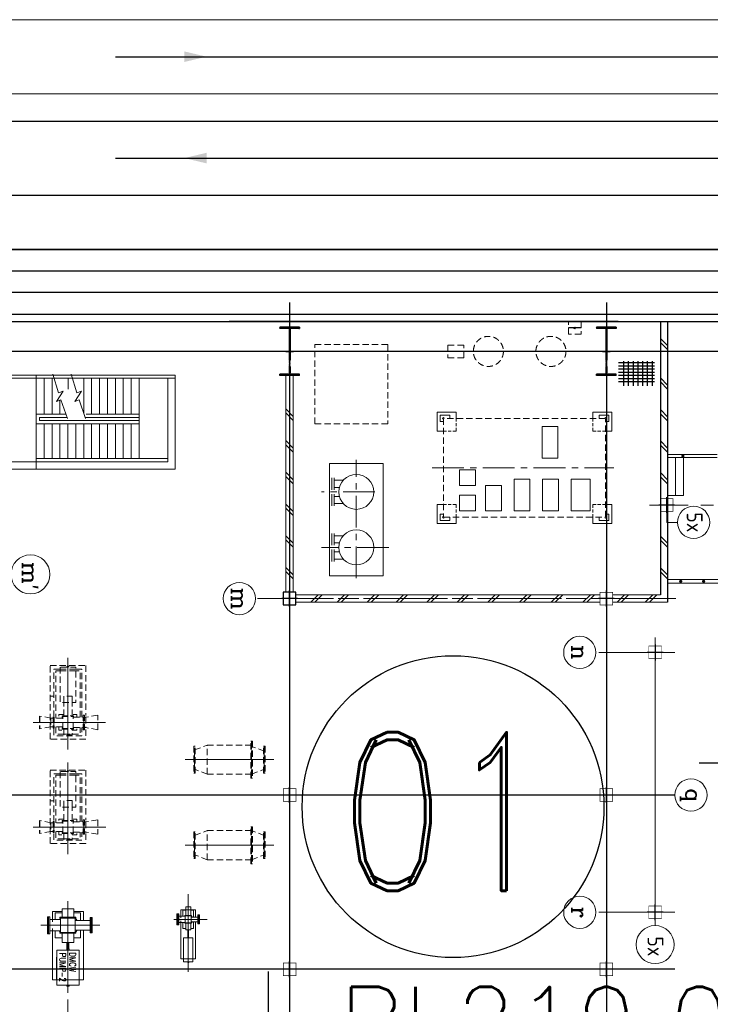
# Model space of a CAD drawing. Extents: x -7650383 to 4934791, y -114316 to 1826789.
# Tile 124 of 256: x 2096563 to 2118366, y 3031 to 34103. Entities that reach past the tile are written whole.
import ezdxf
from ezdxf.enums import TextEntityAlignment as Align

# ---------------------------------------------------------------- set-up
doc = ezdxf.new("R2010")
doc.units = 0
doc.header["$LTSCALE"] = 800
doc.header["$MEASUREMENT"] = 0
for name, pattern in [('CENTER', [2, 1.25, -0.25, 0.25, -0.25]), ('CENTER2', [1.125, 0.75, -0.125, 0.125, -0.125]), ('GTDASH', [12, 8, -4]), ('GTDOT', [6, 1.6, -4.4]), ('HIDDEN', [0.375, 0.25, -0.125]), ('HIDDEN2', [0.1875, 0.125, -0.0625])]:
    doc.linetypes.add(name, pattern=pattern)
doc.layers.get('0').update_dxf_attribs({"linetype": 'CONTINUOUS'})
for name, color, linetype in [('0-7-COL', 2, 'CENTER'), ('Aux_col', 7, 'CONTINUOUS'), ('BHEL', 4, 'CONTINUOUS'), ('COL', 1, 'CENTER'), ('DIM', 4, 'CONTINUOUS'), ('FORMAT', 7, 'CONTINUOUS'), ('GRID', 8, 'CENTER'), ('GT_1', 7, 'CONTINUOUS'), ('GT_5', 4, 'CONTINUOUS'), ('GT_8', 7, 'CONTINUOUS'), ('HATCH', 9, 'CONTINUOUS'), ('KEY PLAN', 251, 'CONTINUOUS'), ('LOGO', 7, 'CONTINUOUS'), ('MECH_EQ', 8, 'HIDDEN'), ('PIPINSU', 6, 'CONTINUOUS'), ('STR', 2, 'CONTINUOUS'), ('TEXT', 3, 'CONTINUOUS'), ('WALL', 6, 'CONTINUOUS')]:
    doc.layers.add(name, color=color, linetype=linetype)
doc.layers.add('EQP0', color=8, linetype='HIDDEN', lineweight=9)
doc.layers.add('EQPT', color=8, linetype='HIDDEN', lineweight=9)
doc.styles.add('ROMANC', font='romanc')
doc.styles.add('ROMAND', font='romand')
doc.styles.add('ROMANS', font='ISO9.shx', dxfattribs={"width": 0.8})
doc.styles.add('RS', font='romans.shx')
doc.styles.add('S3', font='ROMANS1.SHX', dxfattribs={"width": 0.8})

# ---------------------------------------------------------------- blocks, each defined once
blk = doc.blocks.new('A$C3C7577A7')
at = {"layer": 'Aux_col'}
for p, q in [((52000, 19750), (52000, 19250)), ((62000, 19750), (62000, 19250)), ((51750, 19500), (52250, 19500)), ((61750, 19500), (62250, 19500)), ((50460, 17950), (50460, 17450)), ((50210, 17700), (50710, 17700)), ((51750, 14000), (52250, 14000)), ((52000, 14250), (52000, 13750)), ((61750, 14000), (62250, 14000)), ((62000, 14250), (62000, 13750)), ((50460, 9250), (50460, 9750)), ((50210, 9500), (50710, 9500)), ((51750, 7800), (52250, 7800)), ((52000, 8050), (52000, 7550)), ((61750, 7800), (62250, 7800)), ((62200, 8000), (61800, 8000)), ((61800, 8000), (61800, 7600)), ((62000, 8050), (62000, 7550)), ((62200, 7600), (62200, 8000)), ((61800, 7600), (62200, 7600)), ((50095, 5100), (50095, 4600)), ((49845, 4850), (50345, 4850))]:
    blk.add_line(p, q, dxfattribs=at)
at = {"layer": 'Aux_col', "const_width": 20, "flags": 128}
for points in [[(51800, 19300), (52200, 19300), (52200, 19700), (51800, 19700)], [(61800, 19300), (62200, 19300), (62200, 19700), (61800, 19700)], [(50260, 17500), (50660, 17500), (50660, 17900), (50260, 17900)], [(51800, 13800), (52200, 13800), (52200, 14200), (51800, 14200)], [(61800, 13800), (62200, 13800), (62200, 14200), (61800, 14200)], [(50260, 9700), (50660, 9700), (50660, 9300), (50260, 9300)], [(51800, 7600), (52200, 7600), (52200, 8000), (51800, 8000)], [(49895, 4650), (50295, 4650), (50295, 5050), (49895, 5050)]]:
    blk.add_lwpolyline(points, close=True, dxfattribs=at)
blk = doc.blocks.new('HA')
for p, q in [((-3.05, -2.5), (-0.55, 0)), ((-1.63, -2.5), (0.87, 0))]:
    blk.add_line(p, q)
blk = doc.blocks.new('A$C3F7F1FA0')
at = {"linetype": 'Continuous'}
for p, q in [((0, 657), (1139, 657)), ((72, 776), (72, 0)), ((222, 776), (222, 0)), ((372, 776), (372, 0)), ((522, 776), (522, 0)), ((672, 776), (672, 0)), ((822, 776), (822, 0)), ((972, 776), (972, 0)), ((0, 557), (1139, 557)), ((0, 457), (1139, 457)), ((0, 357), (1139, 357)), ((0, 257), (1139, 257)), ((0, 157), (1139, 157)), ((0, 57), (1139, 57))]:
    blk.add_line(p, q, dxfattribs=at)
blk = doc.blocks.new('A$C41E52089')
at = {"layer": 'COL'}
h = blk.add_hatch(dxfattribs=at)
h.set_pattern_fill('ANSI31', color=256, scale=100, style=0)
h.paths.add_polyline_path([(310, -720), (0, -720), (0, -760), (310, -760)])
h.paths.add_polyline_path([(0, -720), (-310, -720), (-310, -760), (0, -760)])
h.paths.add_polyline_path([(0, 0), (-13, 0), (-13, -720), (0, -720)])
h.paths.add_polyline_path([(0, 720), (-13, 720), (-13, 0), (0, 0)])
h.paths.add_polyline_path([(12, 0), (0, 0), (0, -720), (12, -720)])
h.paths.add_polyline_path([(12, 720), (0, 720), (0, 0), (12, 0)])
h.paths.add_polyline_path([(310, 760), (0, 760), (0, 720), (12, 720), (310, 720)])
h.paths.add_polyline_path([(0, 760), (-310, 760), (-310, 720), (0, 720)])
for p, q in [((-310, 760), (310, 760)), ((-310, 760), (-310, 720)), ((-310, 720), (310, 720)), ((-13, -720), (-13, 720)), ((12, -720), (12, 720)), ((310, 760), (310, 720)), ((-310, -720), (310, -720)), ((-310, -760), (-310, -720)), ((-310, -760), (310, -760)), ((310, -760), (310, -720))]:
    blk.add_line(p, q, dxfattribs=at)
at = {"layer": 'COL', "color": 2}
for p, q in [((0, -800), (0, 800)), ((123, 0), (-123, 0))]:
    blk.add_line(p, q, dxfattribs=at)
blk = doc.blocks.new('A$C7AD0325D')
at = {"layer": 'EQPT'}
for p, q in [((12740, 3210), (12340, 3055)), ((12740, 3210), (14140, 3210)), ((14140, 3210), (14540, 3055)), ((14140, 3210), (14140, 2290)), ((12340, 2486), (12340, 3014)), ((14540, 2486), (14540, 3014)), ((14540, 2486), (14540, 3014)), ((12340, 2445), (12740, 2290)), ((12740, 2290), (14140, 2290)), ((14540, 2445), (14140, 2290)), ((17597, 1948), (17597, 2405)), ((17599, 1948), (17599, 2405)), ((17599, 2405), (17980, 2339)), ((17980, 2015), (17980, 2339)), ((17980, 2339), (18020, 2339)), ((19076, 2313), (19011, 2313)), ((19076, 2313), (19432, 2380)), ((19076, 2040), (19076, 2313)), ((19432, 1974), (19432, 2380)), ((19434, 1974), (19434, 2380)), ((17599, 1948), (17980, 2015)), ((17980, 2015), (18020, 2015)), ((19076, 2040), (19011, 2040)), ((19076, 2040), (19432, 1974)), ((12740, 510), (12340, 355)), ((12340, -214), (12340, 314)), ((12740, 510), (14140, 510)), ((14140, 510), (14540, 355)), ((14140, 510), (14140, -410)), ((14540, -214), (14540, 314)), ((14540, -214), (14540, 314)), ((12340, -213), (12740, -368)), ((14540, -255), (14140, -410)), ((12740, -410), (14140, -410)), ((17597, -895), (17597, -1352)), ((17599, -895), (17980, -961)), ((17599, -895), (17599, -1352)), ((19076, -987), (19432, -920)), ((19432, -1326), (19432, -920)), ((19434, -1326), (19434, -920)), ((17980, -1285), (17980, -961)), ((17980, -961), (18020, -961)), ((19076, -987), (19011, -987)), ((19076, -1260), (19076, -987)), ((17599, -1352), (17980, -1285)), ((17980, -1285), (18020, -1285)), ((19076, -1260), (19011, -1260)), ((19076, -1260), (19432, -1326))]:
    blk.add_line(p, q, dxfattribs=at)
for points in [[(12340, 3175), (12340, 2325), (12318, 2325), (12318, 3175)], [(12362, 3175), (12362, 2325), (12340, 2325), (12340, 3175)], [(12740, 3334), (12740, 2166), (12710, 2166), (12710, 3334)], [(12770, 3334), (12770, 2166), (12740, 2166), (12740, 3334)], [(14518, 3175), (14518, 2325), (14540, 2325), (14540, 3175)], [(14540, 3175), (14540, 2325), (14562, 2325), (14562, 3175)], [(12740, 634), (12740, -534), (12710, -534), (12710, 634)], [(12770, 634), (12770, -534), (12740, -534), (12740, 634)], [(12340, 475), (12340, -375), (12318, -375), (12318, 475)], [(12362, 475), (12362, -375), (12340, -375), (12340, 475)], [(14540, 475), (14540, -375), (14562, -375), (14562, 475)]]:
    blk.add_lwpolyline(points, close=True, dxfattribs=at)
for points in [[(17978, 2384), (17978, 2702), (19103, 2702), (19103, 382), (17978, 382), (17978, 1959)], [(14540, 475), (14518, 475), (14518, -375), (14540, -375)], [(17978, -900), (17978, -598), (19103, -598), (19103, -2918), (17978, -2918), (17978, -1346)]]:
    blk.add_lwpolyline(points, dxfattribs=at)
at = {"layer": 'EQPT', "flags": 128}
for points in [[(18981, 2383), (18981, 2595), (18101, 2595), (18101, 2339)], [(18411, 2545), (18156, 2545), (18156, 2339)], [(18671, 2384), (18671, 2572), (18411, 2572), (18411, 2384)], [(18671, 2545), (18411, 2545)], [(18926, 2313), (18926, 2545), (18671, 2545)], [(18040, 2405), (18020, 2405), (18020, 1948), (18040, 1948), (18040, 2405)], [(18040, 2405), (18060, 2405), (18060, 1948), (18040, 1948), (18040, 2405)], [(18040, 2177), (18040, 2339)], [(18040, 2177), (18040, 2339)], [(18040, 2015), (18040, 2177)], [(18379, 2339), (18060, 2339)], [(18411, 2425), (18257, 2425), (18257, 2339)], [(18356, 2339), (18366, 2352), (18379, 2362)], [(18720, 2364), (18720, 2384), (18363, 2384), (18363, 2364), (18720, 2364)], [(18379, 2364), (18379, 1990)], [(18407, 2384), (18411, 2387)], [(18825, 2313), (18825, 2425), (18671, 2425)], [(18671, 2387), (18676, 2384)], [(18704, 2364), (18704, 1990)], [(18704, 2362), (18729, 2313)], [(18704, 2313), (18970, 2313)], [(18990, 1999), (18970, 1999), (18970, 2355), (18990, 2355), (18990, 1999)], [(18990, 2177), (18990, 2355)], [(18990, 1999), (19011, 1999), (19011, 2355), (18990, 2355), (18990, 1999)], [(18990, 2177), (19107, 2177)], [(18990, 1999), (18990, 2177)], [(18379, 2015), (18060, 2015)], [(18101, 2015), (18101, 495), (18293, 495)], [(18156, 2015), (18156, 545), (18291, 545)], [(18257, 2015), (18257, 1929), (18411, 1929)], [(18379, 1992), (18366, 2002), (18356, 2015)], [(18720, 1970), (18720, 1990), (18363, 1990), (18363, 1970), (18720, 1970)], [(18411, 1967), (18407, 1970)], [(18411, 1970), (18411, 1548)], [(18671, 1929), (18825, 1929), (18825, 2040)], [(18671, 1970), (18671, 1548)], [(18676, 1970), (18671, 1967)], [(18704, 2040), (18970, 2040)], [(18704, 1992), (18729, 2040)], [(18789, 495), (18981, 495), (18981, 1967)], [(18791, 545), (18926, 545), (18926, 2040)], [(18789, 430), (18789, 1548), (18293, 1548), (18293, 430), (18789, 430)], [(18417, 1345), (18411, 1345), (18411, 1548)], [(18671, 1548), (18671, 1345), (18418, 1345)], [(19104, 1350), (18981, 1350)], [(18291, 545), (18791, 545)], [(18293, 495), (18789, 495)], [(18566, 430), (18566, 405), (18516, 405), (18516, 430)], [(18040, -895), (18020, -895), (18020, -1352), (18040, -1352), (18040, -895)], [(18040, -895), (18060, -895), (18060, -1352), (18040, -1352), (18040, -895)], [(18981, -917), (18981, -705), (18101, -705), (18101, -961)], [(18411, -755), (18156, -755), (18156, -961)], [(18411, -875), (18257, -875), (18257, -961)], [(18720, -936), (18720, -916), (18363, -916), (18363, -936), (18720, -936)], [(18407, -916), (18411, -913)], [(18671, -916), (18671, -728), (18411, -728), (18411, -916)], [(18671, -755), (18411, -755)], [(18926, -987), (18926, -755), (18671, -755)], [(18825, -987), (18825, -875), (18671, -875)], [(18671, -913), (18676, -916)], [(18040, -1123), (18040, -961)], [(18040, -1123), (18040, -961)], [(18040, -1285), (18040, -1123)], [(18379, -961), (18060, -961)], [(18356, -961), (18366, -948), (18379, -938)], [(18379, -936), (18379, -1310)], [(18704, -936), (18704, -1310)], [(18704, -938), (18729, -987)], [(18704, -987), (18970, -987)], [(18990, -1301), (18970, -1301), (18970, -945), (18990, -945), (18990, -1301)], [(18990, -1123), (18990, -945)], [(18990, -1301), (19011, -1301), (19011, -945), (18990, -945), (18990, -1301)], [(18990, -1123), (18990, -945)], [(18990, -1123), (19107, -1123)], [(18990, -1301), (18990, -1123)], [(18379, -1285), (18060, -1285)], [(18101, -1285), (18101, -2805), (18293, -2805)], [(18156, -1285), (18156, -2755), (18291, -2755)], [(18257, -1285), (18257, -1371), (18411, -1371)], [(18379, -1308), (18366, -1298), (18356, -1285)], [(18720, -1330), (18720, -1310), (18363, -1310), (18363, -1330), (18720, -1330)], [(18411, -1333), (18407, -1330)], [(18411, -1330), (18411, -1752)], [(18671, -1371), (18825, -1371), (18825, -1260)], [(18671, -1330), (18671, -1752)], [(18676, -1330), (18671, -1333)], [(18704, -1260), (18970, -1260)], [(18704, -1308), (18729, -1260)], [(18789, -2805), (18981, -2805), (18981, -1333)], [(18791, -2755), (18926, -2755), (18926, -1260)], [(18789, -2870), (18789, -1752), (18293, -1752), (18293, -2870), (18789, -2870)], [(18417, -1955), (18411, -1955), (18411, -1752)], [(18671, -1752), (18671, -1955), (18418, -1955)], [(19104, -1950), (18981, -1950)], [(18291, -2755), (18791, -2755)], [(18293, -2805), (18789, -2805)], [(18566, -2870), (18566, -2895), (18516, -2895), (18516, -2870)]]:
    blk.add_lwpolyline(points, dxfattribs=at)

msp = doc.modelspace()

# ---------------------------------------------------------------- linework, layer by layer
at = {"color": 3}
for p, q in [((2116790, 24575.3), (2116790, 15950.3)), ((2117020, 24575.3), (2117020, 15720.3))]:
    msp.add_line(p, q, dxfattribs=at)
at = {"color": 3, "lineweight": 5}
for p, q in [((2104970, 22881.1), (2104970, 16035.3)), ((2105200, 22881.1), (2105200, 16035.3)), ((2114885, 15950.3), (2105285, 15950.3)), ((2116790, 15950.3), (2115285, 15950.3)), ((2114885, 15720.3), (2105285, 15720.3)), ((2117020, 15720.3), (2115285, 15720.3))]:
    msp.add_line(p, q, dxfattribs=at)
at = {"color": 2, "linetype": 'HIDDEN2', "lineweight": 5}
for p, q in [((2110340, 21520.3), (2110340, 21120.3)), ((2114660, 21520.3), (2114660, 21120.3)), ((2109940, 21120.3), (2110340, 21120.3)), ((2115060, 21120.3), (2114660, 21120.3)), ((2109940, 18800.3), (2110340, 18800.3)), ((2110340, 18400.3), (2110340, 18800.3)), ((2115060, 18800.3), (2114660, 18800.3)), ((2114660, 18400.3), (2114660, 18800.3))]:
    msp.add_line(p, q, dxfattribs=at)
at = {"color": 2, "linetype": 'CENTER', "lineweight": 5}
for p, q in [((2107190, 16479.6), (2107190, 20211.2)), ((2109589.5, 19960.3), (2115322.4, 19960.3)), ((2107773.5, 19200.4), (2106089.9, 19200.4)), ((2108221.2, 17450.3), (2106089.9, 17450.3))]:
    msp.add_line(p, q, dxfattribs=at)
at = {"color": 7, "lineweight": 5}
for p, q in [((2106416.3, 19642.5), (2106416.3, 19267.5)), ((2106491.3, 19642.5), (2106491.3, 19267.5)), ((2106780.4, 19567.5), (2106491.3, 19567.5)), ((2106658.6, 19342.5), (2106491.3, 19342.5)), ((2106416.3, 18758.2), (2106416.3, 19133.2)), ((2106491.3, 18758.2), (2106491.3, 19133.2)), ((2106658.6, 19058.2), (2106491.3, 19058.2)), ((2106780.4, 18833.2), (2106491.3, 18833.2)), ((2106416.3, 17892.5), (2106416.3, 17517.5)), ((2106491.3, 17892.5), (2106491.3, 17517.5)), ((2106780.4, 17817.5), (2106491.3, 17817.5)), ((2106658.6, 17592.5), (2106491.3, 17592.5)), ((2106416.3, 17008.2), (2106416.3, 17383.2)), ((2106491.3, 17008.2), (2106491.3, 17383.2)), ((2106658.6, 17308.2), (2106491.3, 17308.2)), ((2106780.4, 17083.2), (2106491.3, 17083.2))]:
    msp.add_line(p, q, dxfattribs=at)
msp.add_line((2104408, 4064.2), (2104408, -3356.5))
for points in [[(2109973.8, 21120.3), (2109740, 21120.3), (2109740, 21720.3), (2110340, 21720.3), (2110340, 21520.3)], [(2115026.1, 21120.3), (2115260, 21120.3), (2115260, 21720.3), (2114660, 21720.3), (2114660, 21520.3)], [(2109973.8, 18800.3), (2109740, 18800.3), (2109740, 18200.3), (2110340, 18200.3), (2110340, 18400.3)], [(2115026.1, 18800.3), (2115260, 18800.3), (2115260, 18200.3), (2114660, 18200.3), (2114660, 18400.3)]]:
    msp.add_lwpolyline(points, dxfattribs=at)
at = {"color": 2, "lineweight": 5}
msp.add_lwpolyline([(2108040, 20100.4), (2106340, 20100.4), (2106340, 16550.3), (2108040, 16550.3)], close=True, dxfattribs=at)
at = {"color": 7, "lineweight": 5}
for centre in [(2107190, 19200.4), (2107190, 17450.3)]:
    msp.add_circle(centre, 550, dxfattribs=at)
at = {"lineweight": 25, "ltscale": 0.03}
msp.add_circle((2110244.1, 9267.2), 4763, dxfattribs=at)
at = {"layer": '0-7-COL', "linetype": 'CENTER2', "lineweight": 5, "ltscale": 1000}
for p, q in [((2098086.2, 11071.6), (2098086.2, 13960.7)), ((2099275.7, 11925.3), (2096983.6, 11925.3)), ((2098086.2, 7771.6), (2098086.2, 10660.7)), ((2104586.1, 10752.3), (2101788.4, 10752.3)), ((2099277.7, 8625.3), (2096985.6, 8625.3)), ((2104586.1, 8052.3), (2101788.4, 8052.3)), ((2098085, 3397.6), (2098085, 6286.7)), ((2101885, 4055.1), (2101885, 6511.3)), ((2102486.5, 5710.3), (2101431.6, 5710.3)), ((2099093.5, 5525.3), (2097231.3, 5525.3)), ((2098085, 297.6), (2098085, 3186.7))]:
    msp.add_line(p, q, dxfattribs=at)
at = {"layer": '0-7-COL', "color": 6, "linetype": 'Continuous', "lineweight": 5}
for centre, radius in [((2117839.4, 18239.7), 508.6), ((2116625, 4915.6), 600)]:
    msp.add_circle(centre, radius, dxfattribs=at)
at = {"layer": 'DIM', "lineweight": 5}
for centre, radius in [((2096904, 16598), 615.4), ((2103498.4, 15835.3), 508.6), ((2114245.4, 14135.3), 508.6), ((2117755.6, 9635.3), 508.6), ((2114245.4, 5935.3), 508.6)]:
    msp.add_circle(centre, radius, dxfattribs=at)
at = {"layer": 'EQP0'}
msp.add_lwpolyline([(2114285, 24175.3), (2113885, 24175.3), (2113885, 24575.3), (2114285, 24575.3)], close=True, dxfattribs=at)
at = {"layer": 'EQP0', "lineweight": 5}
for points in [[(2105885, 23850.3), (2108185, 23850.3), (2108185, 21350.3), (2105885, 21350.3)], [(2115060, 21520.3), (2109940, 21520.3), (2109940, 18400.3), (2115060, 18400.3)]]:
    msp.add_lwpolyline(points, close=True, dxfattribs=at)
at = {"layer": 'FORMAT', "lineweight": 5, "flags": 128}
for points in [[(2098068.3, 21512.9), (2097864.2, 22103.1), (2097724.8, 22053.6), (2097935, 22375.9), (2097793.7, 22332.5), (2097612.7, 22921.2)], [(2098643.4, 21512.9), (2098439.3, 22103.1), (2098299.9, 22053.6), (2098510.1, 22375.9), (2098368.8, 22332.5), (2098187.8, 22921.2)]]:
    msp.add_lwpolyline(points, dxfattribs=at)
at = {"layer": 'GRID', "linetype": 'CENTER', "ltscale": 5000}
for p, q in [((2105084.8, 25178.7), (2105084.8, -14821)), ((2115085, 25178.7), (2115085, -14821)), ((2168111.3, 23635.3), (2072684.5, 23635.3)), ((2117247, 9635.3), (2073808.4, 9635.3)), ((2117247, 4135.3), (2073808.4, 4135.3))]:
    msp.add_line(p, q, dxfattribs=at)
at = {"layer": 'GRID'}
msp.add_line((2114285, 24375.3), (2113885, 24375.3), dxfattribs=at)
at = {"layer": 'GRID', "linetype": 'CENTER2', "lineweight": 5, "ltscale": 4}
for p, q in [((2135668.2, 18785.3), (2116442.4, 18785.3)), ((2116990, 18535.3), (2116990, 18239.7)), ((2117330.8, 18239.7), (2116990, 18239.7)), ((2117272.9, 15835.3), (2104007.1, 15835.3)), ((2117020, 15835.3), (2104094.4, 15835.3)), ((2117247, 14135.3), (2114754, 14135.3)), ((2117247, 5935.3), (2114754, 5935.3)), ((2117039.4, 5935.3), (2116995.3, 5935.3))]:
    msp.add_line(p, q, dxfattribs=at)
at = {"layer": 'GRID', "linetype": 'CENTER', "lineweight": 5, "ltscale": 2500}
msp.add_line((2116625, 14603.5), (2116625, 5515.6), dxfattribs=at)
at = {"layer": 'GRID', "linetype": 'CENTER', "ltscale": 2500}
msp.add_line((2167924.4, 10635.3), (2118014.2, 10635.3), dxfattribs=at)
at = {"layer": 'GT_1', "linetype": 'GTDOT', "lineweight": 5, "flags": 128}
for points in [[(2101961.6, 6012.8), (2101808.3, 6012.8)], [(2097595, 5703.3), (2097595, 5631.7)], [(2101655, 5805.9), (2101655, 5754.6)], [(2101655, 5666.1), (2101655, 5614.8)], [(2097595, 5419), (2097595, 5347.3)], [(2101738.7, 4462.8), (2102031.3, 4462.8)], [(2097733.3, 3805.3), (2098436.7, 3805.3)]]:
    msp.add_lwpolyline(points, dxfattribs=at)
at = {"layer": 'GT_5', "linetype": 'GTDASH', "lineweight": 5, "flags": 128}
for points in [[(2097440, 5792), (2097475, 5792), (2097475, 5258.6), (2097440, 5258.6), (2097440, 5792)], [(2097475, 5792), (2097510, 5792), (2097510, 5258.6), (2097475, 5258.6), (2097475, 5792)], [(2097854.6, 5703.3), (2097510, 5703.3)], [(2098315.3, 5677.8), (2098783, 5677.8)], [(2098783, 5283.8), (2098815, 5283.8), (2098815, 5766.8), (2098783, 5766.8), (2098783, 5283.8)], [(2098815, 5283.8), (2098847, 5283.8), (2098847, 5766.8), (2098815, 5766.8), (2098815, 5283.8)], [(2101555, 5881.8), (2101526, 5881.8), (2101526, 5538.9), (2101555, 5538.9), (2101555, 5881.8)], [(2101584, 5881.8), (2101555, 5881.8), (2101555, 5538.9), (2101584, 5538.9), (2101584, 5881.8)], [(2101789.1, 5810.3), (2101584, 5810.3)], [(2101789.1, 5610.3), (2101584, 5610.3)], [(2101980.8, 5785.3), (2102190, 5785.3)], [(2101980.8, 5635.3), (2102190, 5635.3)], [(2102215, 5570.6), (2102190, 5570.6), (2102190, 5850), (2102215, 5850), (2102215, 5570.6)], [(2102240, 5570.6), (2102215, 5570.6), (2102215, 5850), (2102240, 5850), (2102240, 5570.6)], [(2097854.6, 5347.3), (2097510, 5347.3)], [(2098315.3, 5372.8), (2098783, 5372.8)]]:
    msp.add_lwpolyline(points, dxfattribs=at)
at = {"layer": 'GT_8', "lineweight": 5, "flags": 128}
for points in [[(2097900.7, 5955.3), (2097595, 5955.3), (2097595, 5703.3)], [(2097900.7, 5917.2), (2097682.4, 5917.2), (2097682.4, 5703.3)], [(2097900.7, 5777.3), (2097900.7, 6046.3), (2098269.3, 6046.3), (2098269.3, 5777.3)], [(2098575, 5677.8), (2098575, 5955.3), (2098269.3, 5955.3)], [(2098487.6, 5677.8), (2098487.6, 5917.2), (2098269.3, 5917.2)], [(2101808.3, 6012.8), (2101655, 6012.8), (2101655, 5810.3)], [(2101808.3, 5996.9), (2101717.5, 5996.9), (2101717.5, 5810.3)], [(2101808.3, 5832.2), (2101808.3, 6110.3), (2101961.6, 6110.3), (2101961.6, 5832.2)], [(2102115, 5785.3), (2102115, 6012.8), (2101961.6, 6012.8)], [(2102052.5, 5785.3), (2102052.5, 5996.9), (2101961.6, 5996.9)], [(2097813.4, 5703.3), (2097836.2, 5733), (2097857.2, 5749)], [(2098338.3, 5749), (2098338.3, 5777.3), (2097831.5, 5777.3), (2097831.5, 5749), (2098338.3, 5749)], [(2097854.6, 5749), (2097854.6, 5301.5)], [(2097894, 5818.4), (2097900.7, 5823.5)], [(2098269.3, 5823.5), (2098275.8, 5818.4)], [(2098315.3, 5749), (2098315.3, 5301.5)], [(2098315.3, 5747), (2098333.6, 5733), (2098376, 5677.8)], [(2101655, 5614.8), (2101655, 4462.8), (2101738.7, 4462.8)], [(2101808.3, 5423.7), (2101717.5, 5423.7), (2101717.5, 5610.3)], [(2101789.1, 5601), (2101781.5, 5606.8), (2101775.4, 5614.8)], [(2101778.4, 5809.8), (2101781.5, 5813.8), (2101789.1, 5819.6)], [(2101990.4, 5820.4), (2101990.4, 5832.2), (2101779.5, 5832.2), (2101779.5, 5820.4), (2101990.4, 5820.4)], [(2101990.4, 5588.4), (2101990.4, 5600.2), (2101779.5, 5600.2), (2101779.5, 5588.4), (2101990.4, 5588.4)], [(2101789.1, 5820.4), (2101789.1, 5600.2)], [(2101805.5, 5832.2), (2101808.3, 5834.4)], [(2101961.6, 5834.4), (2101964.4, 5832.2)], [(2102052.5, 5635.3), (2102052.5, 5423.7), (2101961.6, 5423.7)], [(2101980.8, 5820.4), (2101980.8, 5600.2)], [(2101980.8, 5819.6), (2101988.4, 5813.8), (2102010.3, 5785.3)], [(2102010.3, 5635.3), (2101988.4, 5606.8), (2101980.8, 5601)], [(2102031.3, 4462.8), (2102115, 4462.8), (2102115, 5635.3)], [(2097595, 5347.3), (2097595, 3805.3), (2097733.3, 3805.3)], [(2097900.7, 5133.5), (2097682.4, 5133.5), (2097682.4, 5347.3)], [(2097854.6, 5299.8), (2097836.2, 5313.8), (2097810.6, 5347.3)], [(2098338.3, 5273.2), (2098338.3, 5301.5), (2097831.5, 5301.5), (2097831.5, 5273.2), (2098338.3, 5273.2)], [(2098487.6, 5372.8), (2098487.6, 5133.5), (2098269.3, 5133.5)], [(2098376, 5372.8), (2098333.6, 5317.5), (2098315.3, 5303.5)], [(2098436.7, 3805.3), (2098575, 3805.3), (2098575, 5372.8)], [(2101808.3, 5586.3), (2101805.5, 5588.4)], [(2101961.6, 5586.3), (2101961.6, 5380.1), (2101808.3, 5380.1), (2101808.3, 5586.3)], [(2101896.8, 5380.1), (2101896.8, 5192.3), (2101873.2, 5192.3), (2101873.2, 5380.1)], [(2101964.4, 5588.4), (2101961.6, 5586.3)], [(2097900.7, 5227.2), (2097894, 5232.2)], [(2098269.3, 5273.2), (2098269.3, 4981.1), (2097900.7, 4981.1), (2097900.7, 5273.2)], [(2098113.3, 4981.1), (2098113.3, 4856.3), (2098056.6, 4856.3), (2098056.6, 4981.1)], [(2098275.8, 5232.2), (2098269.3, 5227.2)], [(2101738.7, 5124.9), (2101736.8, 5124.9), (2101737.5, 4992.3), (2101738.7, 4992.3)], [(2102031.3, 4366.5), (2102031.6, 5124.9), (2101738.7, 5124.9), (2101738.7, 4366.5), (2102031.3, 4366.5)], [(2101870.2, 5124.9), (2101870.2, 5139.7), (2101899.7, 5139.7), (2101899.7, 5124.9)], [(2101896.8, 5139.7), (2101896.8, 5184.8), (2101873.2, 5184.8), (2101873.2, 5139.7)], [(2102031.3, 4992.3), (2102032.4, 4992.3), (2102031.6, 5124.9), (2102031.6, 5124.9)], [(2098436.7, 3639.8), (2098436.7, 4743.5), (2097733.3, 4743.5), (2097733.3, 3639.8), (2098436.7, 3639.8)], [(2098049.5, 4743.5), (2098049.5, 4778.9), (2098120.4, 4778.9), (2098120.4, 4743.5)], [(2098113.3, 4778.9), (2098113.3, 4849.3), (2098056.6, 4849.3), (2098056.6, 4778.9)], [(2097733.3, 4515.3), (2097730.6, 4515.3), (2097730.6, 3799.3), (2097733.3, 3799.3)], [(2098436.7, 3799.3), (2098439.4, 3799.3), (2098439.4, 4515.3), (2098436.7, 4515.3)], [(2101899.7, 4366.5), (2101899.7, 4351.8), (2101870.2, 4351.8), (2101870.2, 4366.5)], [(2098120.4, 3639.8), (2098120.4, 3604.3), (2098049.5, 3604.3), (2098049.5, 3639.8)]]:
    msp.add_lwpolyline(points, dxfattribs=at)
at = {"layer": 'HATCH', "lineweight": 5, "const_width": 50}
for points in [[(2117501.6, 20360.3, 1), (2117501.6, 20310.3, 1)], [(2117432.6, 16403.3, 1), (2117432.6, 16353.3, 1)], [(2118156, 16403.3, 1), (2118156, 16353.3, 1)]]:
    msp.add_lwpolyline(points, format="xyb", close=True, dxfattribs=at)
at = {"layer": 'KEY PLAN', "linetype": 'Continuous', "lineweight": 9, "ltscale": 2500}
for p, q in [((2035632.5, 34102.8), (2135150.1, 34102.8)), ((2035632.5, 31767.8), (2128105.5, 31767.8))]:
    msp.add_line(p, q, dxfattribs=at)
at = {"layer": 'KEY PLAN', "lineweight": -3, "ltscale": 2000}
for p, q in [((2099585.6, 32935.3), (2135150.1, 32935.3)), ((2099585.6, 29735.3), (2139373.9, 29735.3))]:
    msp.add_line(p, q, dxfattribs=at)
at = {"layer": 'KEY PLAN', "linetype": 'Continuous'}
for p, q in [((2035632.5, 30902.8), (2123985, 30902.8)), ((2035632.5, 28567.8), (2121570.5, 28567.8))]:
    msp.add_line(p, q, dxfattribs=at)
at = {"layer": 'KEY PLAN', "const_width": 50}
for points in [[(2085340.8, 26849.7), (2145839.2, 26849.7), (2145839.2, 28867.7)], [(2086690.8, 25499.7), (2147189.2, 25499.7), (2147189.2, 28867.7)]]:
    msp.add_lwpolyline(points, dxfattribs=at)
at = {"layer": 'KEY PLAN', "linetype": 'CENTER2', "ltscale": 5000}
msp.add_lwpolyline([(2086015.8, 26174.7), (2146514.2, 26174.7), (2146514.2, 28867.7)], dxfattribs=at)
at = {"layer": 'KEY PLAN', "linetype": 'Continuous', "lineweight": 9, "ltscale": 2500}
msp.add_solid([(2101761.6, 32768.6), (2101761.6, 33102.1), (2102461.9, 32935.3)], dxfattribs=at)
at = {"layer": 'KEY PLAN', "linetype": 'Continuous'}
msp.add_solid([(2102461.9, 29568.6), (2102461.9, 29902.1), (2101761.6, 29735.3)], dxfattribs=at)
at = {"layer": 'LOGO', "lineweight": 5}
for points in [[(2109940, 21420.3), (2109840, 21420.3), (2109840, 21620.3), (2110140, 21620.3), (2110140, 21520.3)], [(2115060, 21420.3), (2115160, 21420.3), (2115160, 21620.3), (2114860, 21620.3), (2114860, 21520.3)], [(2109940, 18500.3), (2109840, 18500.3), (2109840, 18300.3), (2110140, 18300.3), (2110140, 18400.3)], [(2115060, 18500.3), (2115160, 18500.3), (2115160, 18300.3), (2114860, 18300.3), (2114860, 18400.3)]]:
    msp.add_lwpolyline(points, dxfattribs=at)
at = {"layer": 'LOGO', "color": 6, "lineweight": 5}
for points in [[(2113554.7, 21262.9), (2113054.7, 21262.9), (2113054.7, 20263), (2113554.7, 20263)], [(2110949.2, 19900.3), (2110449.2, 19900.3), (2110449.2, 19400.3), (2110949.2, 19400.3)], [(2112669.3, 19600.3), (2112169.2, 19600.3), (2112169.2, 18600.3), (2112669.3, 18600.3)], [(2113569.3, 19600.3), (2113069.3, 19600.3), (2113069.3, 18600.3), (2113569.3, 18600.3)], [(2114569.3, 19600.3), (2113969.3, 19600.3), (2113969.3, 18600.3), (2114569.3, 18600.3)], [(2111769.2, 19400.3), (2111269.2, 19400.3), (2111269.2, 18600.3), (2111769.2, 18600.3)], [(2110949.2, 19100.3), (2110449.2, 19100.3), (2110449.2, 18600.3), (2110949.2, 18600.3)]]:
    msp.add_lwpolyline(points, close=True, dxfattribs=at)
at = {"layer": 'LOGO', "lineweight": 5}
for centre, start, end in [((2109940, 21520.3), 0, 270), ((2115060, 21520.3), 270, 180), ((2109940, 18400.3), 90, 0), ((2115060, 18400.3), 180, 90)]:
    msp.add_arc(centre, 25, start, end, dxfattribs=at)
at = {"layer": 'MECH_EQ', "linetype": 'HIDDEN', "lineweight": 5}
msp.add_lwpolyline([(2110585, 23835.3), (2110085, 23835.3), (2110085, 23435.3), (2110585, 23435.3)], close=True, dxfattribs=at)
for centre in [(2111360, 23635.3), (2113335, 23635.3)]:
    msp.add_circle(centre, 475, dxfattribs=at)
at = {"layer": 'PIPINSU'}
msp.add_circle((2114085, 24375.3), 25, dxfattribs=at)
at = {"layer": 'STR', "lineweight": 5}
for p, q in [((2097085, 22885.3, -370380.4), (2097085, 21650.3)), ((2097335, 22785.3), (2097335, 21650.3)), ((2097585, 22785.3), (2097585, 21650.3)), ((2098090, 22785.3), (2098090, 22442.6)), ((2098585, 22785.3), (2098585, 21681.9)), ((2098835, 22785.3), (2098835, 21650.3)), ((2099085, 22785.3), (2099085, 21650.3)), ((2099335, 22785.3), (2099335, 21650.3)), ((2099585, 22785.3), (2099585, 21650.3)), ((2099835, 22785.3), (2099835, 21650.3)), ((2100085, 22785.3), (2100085, 21650.3)), ((2100335, 22785.3, -370380.4), (2100335, 20250.3, -14056.2)), ((2097835, 22092.7), (2097835, 21650.3)), ((2097085, 21650.3), (2098020.8, 21650.3)), ((2097085, 21650.3), (2097085, 19920.3)), ((2097185, 21550.3), (2098055.3, 21550.3)), ((2097185, 21550.3), (2097185, 21450.3)), ((2097185, 21450.3), (2100335, 21450.3)), ((2098630.5, 21550.3), (2100335, 21550.3)), ((2098661.2, 21650.3), (2100335, 21650.3)), ((2097085, 21350.3), (2100335, 21350.3)), ((2097335, 21350.3), (2097335, 20250.3)), ((2097585, 21350.3), (2097585, 20250.3)), ((2097835, 21350.3), (2097835, 20250.3)), ((2098085, 21350.3), (2098085, 20250.3)), ((2098335, 21350.3), (2098335, 20250.3)), ((2098585, 21350.3), (2098585, 20250.3)), ((2098835, 21350.3), (2098835, 20250.3)), ((2099085, 21350.3), (2099085, 20250.3)), ((2099335, 21350.3), (2099335, 20250.3)), ((2099585, 21350.3), (2099585, 20250.3)), ((2099835, 21350.3), (2099835, 20250.3)), ((2100085, 21350.3), (2100085, 20250.3)), ((2117270, 20285.3), (2117270, 19085.3)), ((2117520, 20285.3), (2117520, 19085.3)), ((2117020, 19085.3), (2117520, 19085.3))]:
    msp.add_line(p, q, dxfattribs=at)
at = {"layer": 'WALL'}
for p, q in [((2093470, 24805.3), (2127054.1, 24805.3)), ((2093470, 24575.3), (2127054.1, 24575.3)), ((2115455, 24575.3), (2103175, 24575.3))]:
    msp.add_line(p, q, dxfattribs=at)
at = {"layer": 'WALL', "lineweight": 5}
for p, q in [((2101468.9, 22885.3, -370380.4), (2095300, 22885.3, -370380.4)), ((2101468.9, 22785.3, -370380.4), (2095300, 22785.3, 150806)), ((2101238.9, 20150.3, -370380.4), (2101238.9, 22785.3, -370380.4)), ((2101468.9, 19920.3), (2101468.9, 22885.3, -370380.4)), ((2101238.9, 20250.3, -370380.4), (2097085, 20250.3, -370380.4)), ((2117020, 20385.3), (2118585, 20385.3)), ((2117020, 20285.3), (2118585, 20288.4)), ((2101238.9, 20150.3, -370380.4), (2095200, 20150.3, 16517)), ((2101468.9, 19920.3), (2095200, 19920.3)), ((2118825, 16435.3), (2117020, 16435.3)), ((2118825, 16320.3), (2117020, 16320.3))]:
    msp.add_line(p, q, dxfattribs=at)

# ---------------------------------------------------------------- block references
at = {"color": 7, "lineweight": 5, "xscale": 90.00167904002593, "yscale": 90.00167904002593, "zscale": 90.00167904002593}
for p, rotation in [((2117020, 23771.7), 270), ((2117020, 22523.2), 270), ((2105200, 21533.9), 270), ((2117020, 21523.2), 270), ((2105200, 20533.8), 270), ((2117020, 20533.8), 270), ((2105200, 19533.8), 270), ((2117020, 19533.8), 270), ((2105200, 18533.8), 270), ((2105200, 17533.8), 270), ((2117020, 17533.8), 270), ((2105200, 16533.8), 270), ((2117020, 16533.8), 270), ((2105829.5, 15720.3), 180), ((2106659.5, 15720.3), 180), ((2107612.7, 15720.3), 180), ((2108521.8, 15720.3), 180), ((2109496.8, 15720.3), 180), ((2110449.9, 15720.3), 180), ((2111421.7, 15720.3), 180), ((2112421.8, 15720.3), 180), ((2113421.8, 15720.3), 180), ((2114421.8, 15720.3), 180), ((2115502, 15717.8), 180), ((2116392.6, 15720.3), 180)]:
    msp.add_blockref('HA', p, dxfattribs=dict(at, rotation=rotation))
at = {"rotation": 180}
msp.add_blockref('A$C3C7577A7', (2167085, 23635.3), dxfattribs=at)
at = {"lineweight": 5, "rotation": 180}
msp.add_blockref('A$C7AD0325D', (2116626.2, 10802.3), dxfattribs=at)
at = {"layer": 'COL', "rotation": 180}
for p in [(2105084.8, 23635.3), (2115085, 23635.3), (2115085, 23635.3)]:
    msp.add_blockref('A$C41E52089', p, dxfattribs=at)
at = {"layer": 'DIM', "lineweight": 5, "rotation": 180}
msp.add_blockref('A$C3F7F1FA0', (2116608.5, 23327.6), dxfattribs=at)

# ---------------------------------------------------------------- texts
at = {"lineweight": 25, "ltscale": 0.03, "style": 'ROMAND', "width": 0.8}
msp.add_text('01', height=5000, dxfattribs=at).set_placement((2106620.9, 6616.2))
at = {"layer": '0-7-COL', "color": 6, "linetype": 'Continuous', "lineweight": 5, "style": 'ROMANS'}
for p in [(2117873, 18239.7), (2116636.6, 4856.5)]:
    msp.add_text('5x', height=500, rotation=270, dxfattribs=at).set_placement(p, align=Align.MIDDLE)
at = {"layer": 'BHEL', "style": 'RS'}
msp.add_text('RL219.0', height=2250, dxfattribs=at).set_placement((2106645.8, 1331.4, 402.9))
at = {"layer": 'KEY PLAN', "linetype": 'Continuous', "lineweight": 9, "ltscale": 2500, "style": 'ROMANS', "width": 0.8}
msp.add_text('CW SUPPLY C.L. EL.(-)4.0M', height=950, dxfattribs=at).set_placement((2090716.4, 32917.8), align=Align.MIDDLE)
at = {"layer": 'KEY PLAN', "linetype": 'Continuous', "lineweight": 15, "style": 'ROMANS', "width": 0.8}
msp.add_text('CW RETURN C.L. EL.(-)4.0M', height=950, dxfattribs=at).set_placement((2090716.4, 29717.8), align=Align.MIDDLE)
at = {"layer": 'TEXT', "lineweight": 5, "style": 'ROMANC'}
for s, p in [("m'", (2096899.9, 16552)), ('m', (2103498.4, 15835.3)), ('n', (2114245.4, 14135.3)), ('q', (2117755.6, 9635.3)), ('r', (2114245.4, 5935.3))]:
    msp.add_text(s, height=500, rotation=270, dxfattribs=at).set_placement(p, align=Align.MIDDLE)
at = {"layer": 'TEXT', "lineweight": 5, "style": 'S3', "width": 0.8}
for s, p in [('DMCW', (2098136.4, 4359.5)), ('PUMP-2', (2097819.1, 4198.3))]:
    msp.add_text(s, height=200, rotation=270, dxfattribs=at).set_placement(p, align=Align.CENTER)

doc.saveas('drawing.dxf')
